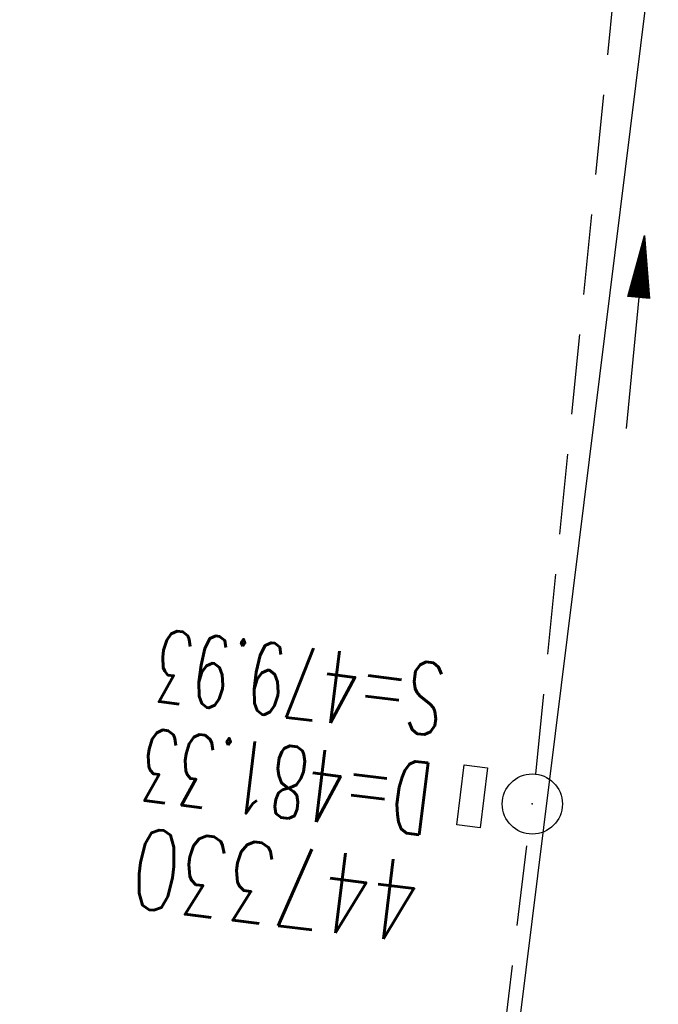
# Model space of a CAD drawing. Extents: x 459406 to 461721, y 413308 to 423218.
# Tile 7 of 256: x 460873 to 460889, y 413743 to 413768. Entities that reach past the tile are written whole.
import ezdxf

# ---------------------------------------------------------------- set-up
doc = ezdxf.new("R2010")
doc.units = 0
doc.header["$LTSCALE"] = 2
doc.header["$MEASUREMENT"] = 0
for name, pattern in [('AUSGEZOGEN', [0]), ('GESTRICH-X2', [1.5, 1, -0.5]), ('STRICHPT-X3', [3, 1.5, -0.75, 0, -0.75])]:
    doc.linetypes.add(name, pattern=pattern)
doc.layers.get('0').update_dxf_attribs({"linetype": 'AUSGEZOGEN'})
for name, color, linetype in [('ACHSE', 1, 'STRICHPT-X3'), ('FBR', 8, 'CONTINUOUS'), ('KANAL', 7, 'GESTRICH-X2'), ('PFEIL', 7, 'CONTINUOUS'), ('SCHACHTNR', 6, 'CONTINUOUS'), ('SCHSYMBOL', 7, 'AUSGEZOGEN')]:
    doc.layers.add(name, color=color, linetype=linetype)
doc.styles.add('ROMANS', font='romans.shx', dxfattribs={"width": 0.8})

# ---------------------------------------------------------------- blocks, each defined once
blk = doc.blocks.new('GST')
at = {"color": 0}
blk.add_circle((0, 0), 0.75, dxfattribs=at)
blk.add_point((0, 0), dxfattribs=at)
blk = doc.blocks.new('17')
blk.add_lwpolyline([(-0.755, -1.218), (0.748, -1.218), (0.748, -1.801), (-0.755, -1.801)], close=True)
blk.add_blockref('GST', (0, 0))
blk = doc.blocks.new('PFEIL2')
at = {"color": 0}
for p, q in [((0.881, -0.271), (0.879, 0.276)), ((0.879, 0.276), (2.429, 0.009)), ((0.911, 0.27), (0.879, 0.265)), ((0.965, 0.261), (0.879, 0.246)), ((1.019, 0.252), (0.879, 0.228)), ((0.88, 0.002), (-2.401, -0.012)), ((1.073, 0.242), (0.879, 0.209)), ((1.127, 0.233), (0.879, 0.191)), ((1.181, 0.224), (0.879, 0.172)), ((1.235, 0.214), (0.879, 0.154)), ((1.289, 0.205), (0.879, 0.135)), ((1.343, 0.196), (0.879, 0.117)), ((1.397, 0.187), (0.879, 0.098)), ((1.451, 0.177), (0.879, 0.08)), ((1.505, 0.168), (0.879, 0.061)), ((1.559, 0.159), (0.88, 0.043)), ((1.613, 0.149), (0.88, 0.024)), ((1.668, 0.14), (0.88, 0.006)), ((1.722, 0.131), (0.88, -0.013)), ((1.776, 0.121), (0.88, -0.031)), ((1.83, 0.112), (0.88, -0.05)), ((1.884, 0.103), (0.88, -0.068)), ((1.938, 0.094), (0.88, -0.087)), ((1.992, 0.084), (0.88, -0.105)), ((2.046, 0.075), (0.88, -0.124)), ((2.1, 0.066), (0.88, -0.142)), ((2.154, 0.056), (0.88, -0.161)), ((2.208, 0.047), (0.88, -0.179)), ((2.262, 0.038), (0.881, -0.198)), ((2.316, 0.029), (0.881, -0.216)), ((2.37, 0.019), (0.881, -0.235)), ((2.424, 0.01), (0.881, -0.253)), ((2.429, 0.009), (0.881, -0.271))]:
    blk.add_line(p, q, dxfattribs=at)

msp = doc.modelspace()

# ---------------------------------------------------------------- linework, layer by layer
at = {"layer": 'ACHSE', "flags": 128}
msp.add_lwpolyline([(460985.548, 416976.25), (460982.742, 416926.329), (460979.936, 416876.407), (460977.13, 416826.486), (460974.324, 416776.565), (460971.518, 416726.644), (460968.712, 416676.723), (460965.906, 416626.802), (460963.1, 416576.88, 0), (460961.733, 416552.566, 0), (460960.294, 416526.959, -0.000009), (460958.89, 416501.998, 0.00001), (460957.487, 416477.038, 0.000001), (460956.785, 416464.557, -0.000001), (460956.084, 416452.077), (460954.681, 416427.117), (460953.278, 416402.156), (460951.875, 416377.196, 0.000027), (460951.185, 416364.909, -0.000114), (460950.495, 416352.621, -0.000169), (460950.493, 416352.583, 0.000019), (460950.473, 416352.235, 0.002347), (460949.964, 416342.501, 0.0015), (460949.285, 416327.263, 0.002663), (460948.888, 416316.296, 0.002084), (460948.513, 416302.275, 0.002087), (460948.283, 416289.783, 0.002085), (460948.158, 416277.278, 0.002085), (460948.137, 416264.779, 0.002085), (460948.22, 416252.279, 0.002086), (460948.407, 416239.774, 0.002088), (460948.699, 416227.283, 0.002084), (460949.095, 416214.794, 0.002083), (460949.595, 416202.3, 0.002081), (460950.199, 416189.812, 0.002082), (460950.907, 416177.335, 0.002086), (460951.719, 416164.862, 0.002086), (460952.635, 416152.395, 0.002087), (460953.654, 416139.944, 0.002084), (460954.779, 416127.487, 0.002085), (460956.008, 416115.039, 0.002088), (460957.338, 416102.619, 0.002086), (460958.772, 416090.211, 0.002083), (460960.312, 416077.796, 0.002082), (460961.956, 416065.389, 0.002087), (460963.699, 416053.027, 0.002086), (460965.546, 416040.675, 0.002083), (460967.499, 416028.318, 0.00208), (460969.554, 416015.985, 0.002081), (460971.71, 416003.675, 0.002087), (460973.97, 415991.377, 0.002089), (460976.331, 415979.107, 0.002087), (460978.792, 415966.867, 0.002082), (460981.362, 415954.618, 0.002082), (460984.148, 415941.865, 0.002276), (460986.8, 415930.217, 0.001902), (460990.244, 415915.651, 0.002837), (460992.645, 415905.91, 0.000643), (460995.488, 415894.713, 0.001405), (460996.809, 415889.596, 0), (460998.528, 415883.015, 0.000001), (460998.872, 415881.699), (461005.191, 415857.511, 0.000017), (461008.351, 415845.417, -0.000015), (461011.511, 415833.323, -0.000002), (461014.671, 415821.229, -0.000002), (461017.83, 415809.135, -0.000001), (461020.99, 415797.041, 0.000005), (461024.149, 415784.946), (461030.468, 415760.758), (461036.787, 415736.57, 0.000028), (461038.983, 415728.166, -0.000015), (461041.179, 415719.762, -0.00065), (461041.486, 415718.58, -0.000124), (461043.088, 415712.377, -0.002577), (461045.469, 415702.947, -0.001641), (461049.083, 415688.106, -0.002531), (461051.665, 415677.106, -0.002087), (461054.672, 415663.739, -0.002079), (461057.313, 415651.527, -0.002077), (461059.854, 415639.283, -0.002078), (461062.295, 415627.009, -0.002083), (461064.629, 415614.743, -0.002085), (461066.86, 415602.46, -0.00208), (461068.994, 415590.128, -0.00208), (461071.024, 415577.786, -0.002082), (461072.949, 415565.443, -0.002086), (461074.772, 415553.076, -0.002086), (461076.492, 415540.695, -0.002081), (461078.107, 415528.309, -0.002078), (461079.622, 415515.892, -0.00208), (461081.034, 415503.452, -0.002087), (461082.339, 415491.041, -0.002085), (461083.54, 415478.621, -0.002078), (461084.641, 415466.147, -0.002076), (461085.638, 415453.67, -0.002082), (461086.529, 415441.219, -0.002088), (461087.317, 415428.753, -0.002085), (461088.001, 415416.263, -0.002081), (461088.581, 415403.772, -0.002082), (461089.057, 415391.285, -0.00208), (461089.429, 415378.795, -0.002078), (461089.697, 415366.294, -0.002082), (461089.861, 415353.787, -0.002085), (461089.921, 415341.295, -0.002085), (461089.877, 415328.803, -0.002082), (461089.728, 415316.296, -0.002078), (461089.475, 415303.794, -0.00208), (461089.119, 415291.304, -0.002082), (461088.658, 415278.809, -0.002084), (461088.094, 415266.325, -0.002082), (461087.426, 415253.85, -0.00208), (461086.653, 415241.367, -0.002079), (461085.777, 415228.897, -0.00208), (461084.797, 415216.436, -0.002085), (461083.633, 415203.064, -0.002418), (461082.526, 415191.54, -0.001753), (461080.941, 415176.374, -0.002741), (461079.84, 415166.685, -0.000279), (461078.804, 415158.036, -0.000933), (461078.489, 415155.455, -0.000004), (461077.263, 415145.575, -0.00001), (461076.803, 415141.87), (461073.723, 415117.061, 0.000001), (461071.82, 415101.734, 0.000001), (461070.643, 415092.251, 0.000018), (461069.104, 415079.846, -0.000014), (461067.564, 415067.441, -0.000008), (461066.024, 415055.036, 0.000011), (461064.484, 415042.632), (461058.325, 414993.013), (461052.166, 414943.394, -0.000009), (461049.086, 414918.584, 0.000009), (461046.006, 414893.774), (461039.847, 414844.155), (461033.688, 414794.536), (461027.529, 414744.917, -0.00001), (461024.449, 414720.107, 0.00001), (461021.369, 414695.298, 0.000001), (461018.29, 414670.488, -0.000001), (461015.21, 414645.678, 0), (461011.182, 414613.231, -0.000001), (461009.051, 414596.059, -0.000009), (461005.971, 414571.249, 0.00001), (461002.891, 414546.44), (460996.732, 414496.821), (460990.573, 414447.202), (460984.414, 414397.583, -0.000009), (460981.334, 414372.773, 0.000009), (460978.254, 414347.963), (460972.095, 414298.344), (460965.936, 414248.725), (460959.777, 414199.106, -0.00001), (460956.697, 414174.297, 0.00001), (460953.617, 414149.487, 0.000001), (460950.537, 414124.677, -0.000001), (460947.458, 414099.867, 0), (460943.43, 414067.42, -0.000001), (460941.299, 414050.248, -0.000009), (460938.219, 414025.438, 0.00001), (460935.139, 414000.629), (460928.98, 413951.01), (460922.821, 413901.391, 0.000001), (460919.742, 413876.581, -0.000001), (460916.662, 413851.771, -0.00001), (460913.582, 413826.961, 0.00001), (460910.502, 413802.152), (460904.343, 413752.533), (460898.184, 413702.914), (460892.025, 413653.295, -0.00001), (460888.945, 413628.486, 0.00001), (460885.865, 413603.676, 0.000001), (460882.785, 413578.866, -0.000001), (460879.706, 413554.056, 0), (460875.678, 413521.609, -0.000001), (460873.547, 413504.437, -0.000009), (460870.467, 413479.628, 0.00001), (460867.387, 413454.818), (460861.228, 413405.199), (460855.069, 413355.58, -0.000004), (460853.233, 413340.792, -0.000002), (460849.402, 413309.93)], format="xyb", dxfattribs=at)
at = {"layer": 'FBR'}
for points in [[(461019.632, 414695.514, 0.000001), (461016.553, 414670.704)], [(461023.106, 414695.082, 0.000001), (461020.026, 414670.272)], [(461038.488, 414693.173, 0.000001), (461035.408, 414668.363)], [(460936.498, 414151.612, 0.000001), (460933.419, 414126.802)], [(460951.88, 414149.703, 0.000001), (460948.801, 414124.893)], [(460955.354, 414149.271, 0.000001), (460952.274, 414124.461)], [(460970.736, 414147.362, 0.000001), (460967.656, 414122.552)], [(460905.702, 413903.516, 0.000001), (460902.623, 413878.706, -0.000001), (460899.543, 413853.896, -0.00001), (460896.463, 413829.087, 0.00001), (460893.383, 413804.277), (460887.224, 413754.658), (460881.065, 413705.039), (460874.906, 413655.42, -0.00001), (460871.826, 413630.611, 0.000001), (460871.505, 413628.024, 0.000001)], [(460921.084, 413901.607, 0.000001), (460918.005, 413876.797, -0.000001), (460914.925, 413851.987, -0.00001), (460911.845, 413827.177, 0.00001), (460908.765, 413802.368), (460902.606, 413752.749), (460900.552, 413736.195)], [(460924.558, 413901.175, 0.000001), (460921.478, 413876.365, -0.000001), (460918.399, 413851.555, -0.00001), (460915.319, 413826.746, 0.00001), (460912.239, 413801.936), (460906.08, 413752.317), (460904.095, 413735.755)], [(460939.94, 413899.266, 0.000001), (460936.86, 413874.456, -0.000001), (460933.781, 413849.646, -0.00001), (460930.701, 413824.836, 0.00001), (460927.621, 413800.027), (460921.462, 413750.408), (460915.942, 413705.939)]]:
    msp.add_lwpolyline(points, format="xyb", dxfattribs=at)
at = {"layer": 'KANAL'}
for p, q in [((460886.156, 413748.906), (460888.531, 413772.625)), ((460883.156, 413724.281), (460885.969, 413747.406))]:
    msp.add_line(p, q, dxfattribs=at)

# ---------------------------------------------------------------- block references
at = {"layer": 'PFEIL', "rotation": 84.26869999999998}
msp.add_blockref('PFEIL2', (460888.632, 413759.896), dxfattribs=at)
at = {"layer": 'SCHSYMBOL', "rotation": 262.924}
msp.add_blockref('17', (460886.066, 413748.157), dxfattribs=at)

# ---------------------------------------------------------------- texts
at = {"layer": 'SCHACHTNR', "style": 'ROMANS'}
for s, height, width, p in [('S=479.93', 1.8, 0.6, (460883.969, 413751.625)), ('D=481.33', 1.8, 0.6, (460883.656, 413749.156)), ('447330', 2, 0.7, (460883.375, 413746.688))]:
    msp.add_text(s, height=height, rotation=172.924, dxfattribs=dict(at, width=width)).set_placement(p)

doc.saveas('drawing.dxf')
